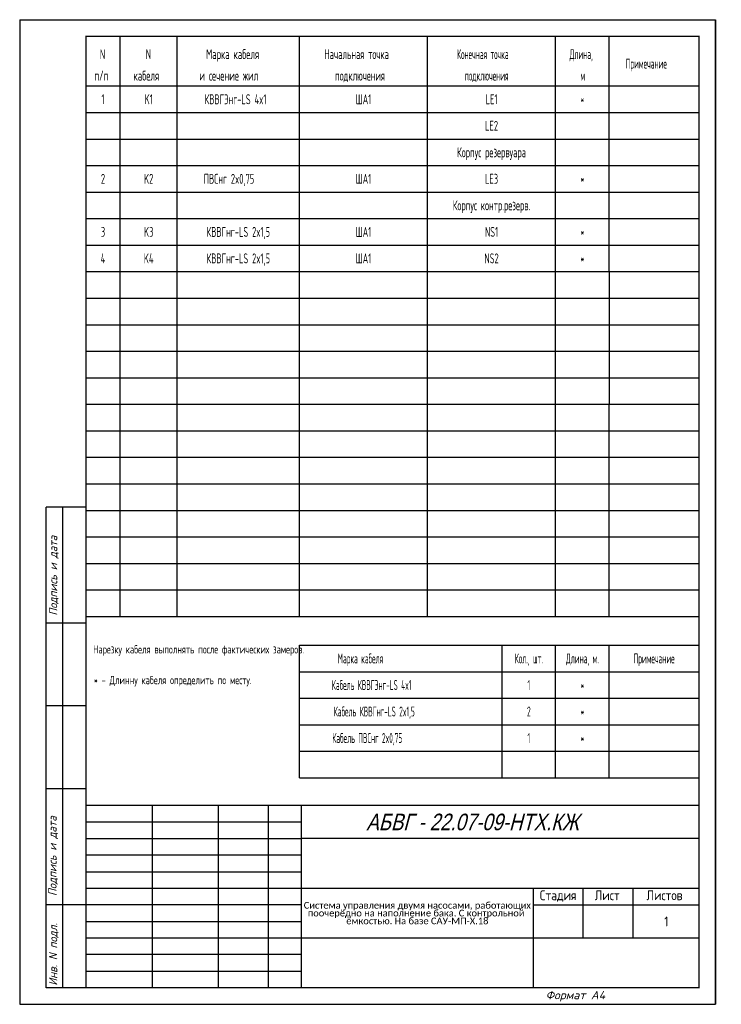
# Model space of a CAD drawing. Header units: millimetres. Extents: x 2619 to 2830, y 1003 to 1300.
import ezdxf
from ezdxf.enums import TextEntityAlignment as Align

# ---------------------------------------------------------------- set-up
doc = ezdxf.new("R2010")
doc.units = ezdxf.units.MM
for name, color, linetype in [('_FORMAT OSNOVNAJA', 1, 'Continuous'), ('_TABLITSA OSNOVNAJA', 3, 'Continuous'), ('_TABLITSA TONKAJA', 2, 'Continuous'), ('Текст', 7, 'Continuous'), ('Форматка', 4, 'Continuous')]:
    doc.layers.add(name, color=color, linetype=linetype)
doc.layers.add('Слой1', color=10, linetype='Continuous', lineweight=200, plot=False)
doc.styles.add('35', font='romans.shx', dxfattribs={"width": 0.7, "oblique": 15, "height": 3.5})
doc.styles.add('5', font='romans.shx', dxfattribs={"width": 0.65, "oblique": 15, "height": 5})
doc.styles.add('Arial', font='arial.ttf')
doc.styles.add('Gost_ptb', font='gost_ptb.shx', dxfattribs={"width": 0.9, "oblique": 15})
doc.styles.add('Romans8', font='romans8.shx', dxfattribs={"width": 0.8, "height": 3})

msp = doc.modelspace()

# ---------------------------------------------------------------- linework, layer by layer
for p, q in [((2648.99, 1184.42), (2648.99, 1224.42)), ((2666.25, 1184.42), (2666.25, 1224.42)), ((2703.1, 1184.42), (2703.1, 1224.42)), ((2741.76, 1184.42), (2741.76, 1224.42)), ((2780.42, 1184.42), (2780.42, 1224.42)), ((2796.59, 1224.42), (2796.59, 1184.42))]:
    msp.add_line(p, q)
at = {"color": 7, "const_width": 0.35}
msp.add_lwpolyline([(2823.69, 1008.42), (2638.69, 1008.42), (2638.69, 1295.42), (2823.69, 1295.42)], close=True, dxfattribs=at)
at = {"layer": '_FORMAT OSNOVNAJA', "color": 7}
for p, q in [((2638.69, 1063.42), (2638.69, 1008.42)), ((2823.69, 1063.42), (2638.69, 1063.42))]:
    msp.add_line(p, q, dxfattribs=at)
at = {"layer": '_TABLITSA OSNOVNAJA', "color": 7}
for p, q in [((2658.69, 1063.42), (2658.69, 1008.42)), ((2678.69, 1008.42), (2678.69, 1063.42)), ((2693.69, 1063.42), (2693.69, 1008.42)), ((2703.69, 1008.42), (2703.69, 1063.42)), ((2823.69, 1053.42), (2703.69, 1053.42)), ((2703.69, 1038.42), (2823.69, 1038.42)), ((2773.69, 1038.42), (2773.69, 1008.42)), ((2788.69, 1023.42), (2788.69, 1038.42)), ((2803.69, 1038.42), (2803.69, 1023.42)), ((2773.69, 1033.42), (2823.69, 1033.42)), ((2823.69, 1023.42), (2703.69, 1023.42))]:
    msp.add_line(p, q, dxfattribs=at)
at = {"layer": '_TABLITSA TONKAJA', "color": 7}
for p, q in [((2638.69, 1058.42), (2703.69, 1058.42)), ((2638.69, 1053.42), (2703.69, 1053.42)), ((2703.69, 1048.42), (2638.69, 1048.42)), ((2703.69, 1048.42), (2638.69, 1048.42)), ((2638.69, 1043.42), (2703.69, 1043.42)), ((2638.69, 1043.42), (2703.69, 1043.42)), ((2638.69, 1038.42), (2703.69, 1038.42)), ((2638.69, 1038.42), (2703.69, 1038.42)), ((2703.69, 1033.42), (2638.69, 1033.42)), ((2703.69, 1033.42), (2638.69, 1033.42)), ((2638.69, 1028.42), (2703.69, 1028.42)), ((2638.69, 1028.42), (2703.69, 1028.42)), ((2703.69, 1023.42), (2638.69, 1023.42)), ((2703.69, 1023.42), (2638.69, 1023.42)), ((2703.69, 1018.42), (2638.69, 1018.42)), ((2703.69, 1018.42), (2638.69, 1018.42)), ((2638.69, 1013.42), (2703.69, 1013.42)), ((2638.69, 1013.42), (2703.69, 1013.42))]:
    msp.add_line(p, q, dxfattribs=at)
at = {"layer": 'Слой1', "color": 7, "lineweight": -3}
for p, q in [((2618.69, 1300.42), (2618.69, 1003.42)), ((2618.69, 1300.42), (2618.69, 1003.42)), ((2828.69, 1003.42), (2828.69, 1300.42)), ((2828.69, 1300.42), (2828.69, 1003.42)), ((2828.69, 1300.42), (2828.69, 1003.42))]:
    msp.add_line(p, q, dxfattribs=at)
at = {"layer": 'Слой1', "color": 7, "linetype": 'ByBlock', "lineweight": -3, "ltscale": 0.4}
for p, q in [((2618.69, 1300.42), (2828.69, 1300.42)), ((2618.69, 1003.42), (2828.69, 1003.42))]:
    msp.add_line(p, q, dxfattribs=at)
at = {"layer": 'Форматка', "color": 7, "lineweight": -3}
for p, q in [((2648.99, 1280.42), (2648.99, 1295.42)), ((2666.25, 1280.42), (2666.25, 1295.42)), ((2703.1, 1280.42), (2703.1, 1295.42)), ((2741.76, 1280.42), (2741.76, 1295.42)), ((2780.42, 1280.42), (2780.42, 1295.42)), ((2796.59, 1280.42), (2796.59, 1295.42)), ((2638.69, 1280.42), (2823.69, 1280.42)), ((2638.69, 1280.42), (2823.69, 1280.42)), ((2648.99, 1224.42), (2648.99, 1280.42)), ((2666.25, 1224.42), (2666.25, 1280.42)), ((2703.1, 1224.42), (2703.1, 1280.42)), ((2741.76, 1224.42), (2741.76, 1280.42)), ((2780.42, 1224.42), (2780.42, 1280.42)), ((2796.59, 1224.42), (2796.59, 1280.42)), ((2638.69, 1272.42), (2823.69, 1272.42)), ((2638.69, 1264.42), (2823.69, 1264.42)), ((2638.69, 1256.42), (2823.69, 1256.42)), ((2638.69, 1248.42), (2823.69, 1248.42)), ((2638.69, 1240.42), (2823.69, 1240.42)), ((2638.69, 1232.42), (2823.69, 1232.42)), ((2638.69, 1224.42), (2780.42, 1224.42)), ((2780.42, 1224.42), (2823.69, 1224.42)), ((2638.69, 1216.42), (2823.69, 1216.42)), ((2638.69, 1208.42), (2823.69, 1208.42)), ((2638.69, 1200.42), (2823.69, 1200.42)), ((2638.69, 1192.42), (2823.69, 1192.42)), ((2638.69, 1184.42), (2823.69, 1184.42)), ((2648.99, 1120.42), (2648.99, 1184.42)), ((2666.25, 1120.42), (2666.25, 1184.42)), ((2703.1, 1120.42), (2703.1, 1184.42)), ((2741.76, 1120.42), (2741.76, 1184.42)), ((2780.42, 1120.42), (2780.42, 1184.42)), ((2796.59, 1120.42), (2796.59, 1184.42)), ((2638.69, 1176.42), (2823.69, 1176.42)), ((2638.69, 1168.42), (2780.42, 1168.42)), ((2780.42, 1168.42), (2823.69, 1168.42)), ((2638.69, 1160.42), (2823.69, 1160.42)), ((2638.69, 1153.42), (2626.69, 1153.42)), ((2626.69, 1008.42), (2626.69, 1153.42)), ((2631.69, 1008.42), (2631.69, 1153.42)), ((2638.69, 1152.42), (2823.69, 1152.42)), ((2638.69, 1144.42), (2823.69, 1144.42)), ((2638.69, 1136.42), (2823.69, 1136.42)), ((2638.69, 1128.42), (2780.42, 1128.42)), ((2780.42, 1128.42), (2823.69, 1128.42)), ((2638.69, 1120.42), (2780.42, 1120.42)), ((2780.42, 1120.42), (2823.69, 1120.42)), ((2638.69, 1118.42), (2626.69, 1118.42)), ((2703.1, 1071.74), (2703.1, 1111.74)), ((2703.1, 1111.74), (2823.69, 1111.74)), ((2764.25, 1071.74), (2764.25, 1111.74)), ((2780.42, 1071.74), (2780.42, 1111.74)), ((2796.59, 1071.74), (2796.59, 1111.74)), ((2703.1, 1103.74), (2823.69, 1103.74)), ((2638.69, 1093.42), (2626.69, 1093.42)), ((2703.1, 1095.74), (2823.69, 1095.74)), ((2703.1, 1087.74), (2823.69, 1087.74)), ((2703.1, 1079.74), (2823.69, 1079.74)), ((2703.1, 1071.74), (2823.69, 1071.74)), ((2638.69, 1068.42), (2626.69, 1068.42)), ((2638.69, 1033.42), (2626.69, 1033.42)), ((2638.69, 1008.42), (2626.69, 1008.42))]:
    msp.add_line(p, q, dxfattribs=at)

# ---------------------------------------------------------------- texts
at = {"color": 7, "linetype": 'Continuous', "style": '5', "width": 0.6}
msp.add_text('N', height=3, dxfattribs=at).set_placement((2642.88, 1288.52))
at = {"lineweight": -3, "style": 'Arial', "oblique": 15, "width": 0.8}
msp.add_text('АБВГ - 22.07-09-НТХ.КЖ ', height=5, dxfattribs=at).set_placement((2789.02, 1058.42), align=Align.MIDDLE_RIGHT)
at = {"char_height": 2.5, "attachment_point": 1, "style": 'Gost_ptb'}
for s, width, insert in [('{\\Q0;Нарезку кабеля выполнять после фактических замеров. }', 62.2349, (2640.86, 1111.74)), ('{\\Q0;* - Длинну кабеля определить по месту.}', 62.0495, (2641.05, 1102.47))]:
    msp.add_mtext_dynamic_manual_height_columns(s, width=width, gutter_width=12.5, heights=[0], dxfattribs=dict(at, insert=insert))
at = {"insert": (2738.69, 1030.92), "char_height": 2.2, "width": 70, "attachment_point": 5, "line_spacing_factor": 0.7, "style": 'Arial'}
msp.add_mtext('{\\fCalibri|b0|i0|c204|p34;\\H0.91667x;Система управления двумя насосами, работающих поочерёдно на наполнение бака. С контрольной \\H1.8651x; \\H0.53616x;ёмкостью. На базе САУ-МП-Х.18\\H1.8993x; }', dxfattribs=at)
at = {"layer": 'Текст', "color": 7, "ltscale": 6.666667, "char_height": 3, "style": 'Romans8'}
for s, insert, width, attachment_point in [('Стадия', (2781.19, 1037.82), 15, 2), ('\\pi3.55;Лист', (2788.69, 1037.82), 15, 1), ('\\pi4.1499;Листов', (2803.69, 1037.82), 20, 1)]:
    msp.add_mtext(s, dxfattribs=dict(at, insert=insert, width=width, attachment_point=attachment_point))
at = {"layer": 'Текст', "color": 7, "ltscale": 100, "insert": (2813.82, 1028.42), "char_height": 3, "width": 19.7446, "attachment_point": 5, "style": 'Romans8'}
msp.add_mtext('\\A1;1', dxfattribs=at)
at = {"layer": 'Форматка', "color": 7, "lineweight": -3}
for s, style, width, p in [('N', '5', 0.6, (2656.73, 1288.52)), ('Марка кабеля', '5', 0.6, (2674.95, 1288.52)), ('Начальная точка', '5', 0.55, (2710.62, 1288.52)), ('Конечная точка', 'Gost_ptb', 0.55, (2750.67, 1288.52)), ('Длина,', 'Gost_ptb', 0.55, (2784.64, 1288.52)), ('Примечание', 'Gost_ptb', 0.55, (2801.57, 1285.68)), ('п/п', '5', 0.6, (2641.22, 1282.05)), ('кабеля', '5', 0.6, (2653.05, 1282.05)), ('и сечение жил', '5', 0.6, (2672.92, 1282.05)), ('подключения', '5', 0.55, (2713.83, 1282.05)), ('подключения', 'Gost_ptb', 0.55, (2753.01, 1282.05)), ('м', 'Gost_ptb', 0.55, (2787.89, 1282.05))]:
    msp.add_text(s, height=3, dxfattribs=dict(at, style=style, width=width)).set_placement(p)
at = {"layer": 'Форматка', "color": 7, "lineweight": -3, "style": 'Gost_ptb'}
for s, width, p in [('1', 0.7, (2643.84, 1276.42)), ('K1', 0.7, (2657.62, 1276.42)), ('КВВГЭнг-LS 4x1', 0.7, (2683.82, 1276.42)), ('ША1', 0.7, (2722.43, 1276.42)), ('LE1', 0.7, (2761.09, 1276.42)), ('*', 0.55, (2788.51, 1276.42)), ('LE2', 0.7, (2761.09, 1268.42)), ('Корпус резервуара', 0.7, (2761.09, 1260.42)), ('2', 0.7, (2643.84, 1252.42)), ('K2', 0.7, (2657.62, 1252.42)), ('ПВСнг 2x0,75', 0.7, (2681.84, 1252.42)), ('ША1', 0.7, (2722.43, 1252.42)), ('LE3', 0.7, (2761.09, 1252.42)), ('*', 0.55, (2788.51, 1252.42)), ('Корпус контр.резерв.', 0.7, (2761.09, 1244.42)), ('3', 0.7, (2643.84, 1236.42)), ('K3', 0.7, (2657.62, 1236.42)), ('КВВГнг-LS 2x1,5', 0.7, (2684.67, 1236.42)), ('ША1', 0.7, (2722.43, 1236.42)), ('NS1', 0.7, (2761.09, 1236.42)), ('*', 0.55, (2788.51, 1236.42)), ('4', 0.7, (2643.84, 1228.42)), ('K4', 0.7, (2657.62, 1228.42)), ('КВВГнг-LS 2x1,5', 0.7, (2684.67, 1228.42)), ('ША1', 0.7, (2722.43, 1228.42)), ('NS2', 0.7, (2761.09, 1228.42)), ('*', 0.55, (2788.51, 1228.42)), ('Марка кабеля', 0.55, (2721.52, 1107.74)), ('Кол., шт.', 0.55, (2772.34, 1107.74)), ('Длина, м.', 0.55, (2788.51, 1107.74)), ('Примечание', 0.55, (2810.14, 1107.74)), ('Кабель КВВГЭнг-LS 4x1', 0.55, (2724.89, 1099.74)), ('1', 0.55, (2772.34, 1099.74)), ('*', 0.55, (2788.51, 1099.74)), ('Кабель КВВГнг-LS 2x1,5', 0.55, (2725.69, 1091.74)), ('2', 0.55, (2772.34, 1091.74)), ('*', 0.55, (2788.51, 1091.74)), ('Кабель ПВСнг 2x0,75', 0.55, (2723.59, 1083.74)), ('1', 0.55, (2772.34, 1083.74)), ('*', 0.55, (2788.51, 1083.74))]:
    msp.add_text(s, height=3, dxfattribs=dict(at, width=width)).set_placement(p, align=Align.MIDDLE_CENTER)
at = {"layer": 'Форматка', "color": 7, "lineweight": -3, "style": '35', "oblique": 15, "width": 0.9}
for s, p in [('Подпись и дата', (2630.03, 1120.67)), ('Подпись и дата', (2629.83, 1036.09)), ('Инв. N подл.', (2630.03, 1009.06))]:
    msp.add_text(s, height=2.5, rotation=90, dxfattribs=at).set_placement(p)
at = {"layer": 'Форматка', "color": 7, "lineweight": -3, "style": '35', "oblique": 15}
msp.add_text('Формат А4', height=2.5, dxfattribs=at).set_placement((2777.41, 1004.95))

doc.saveas('drawing.dxf')
